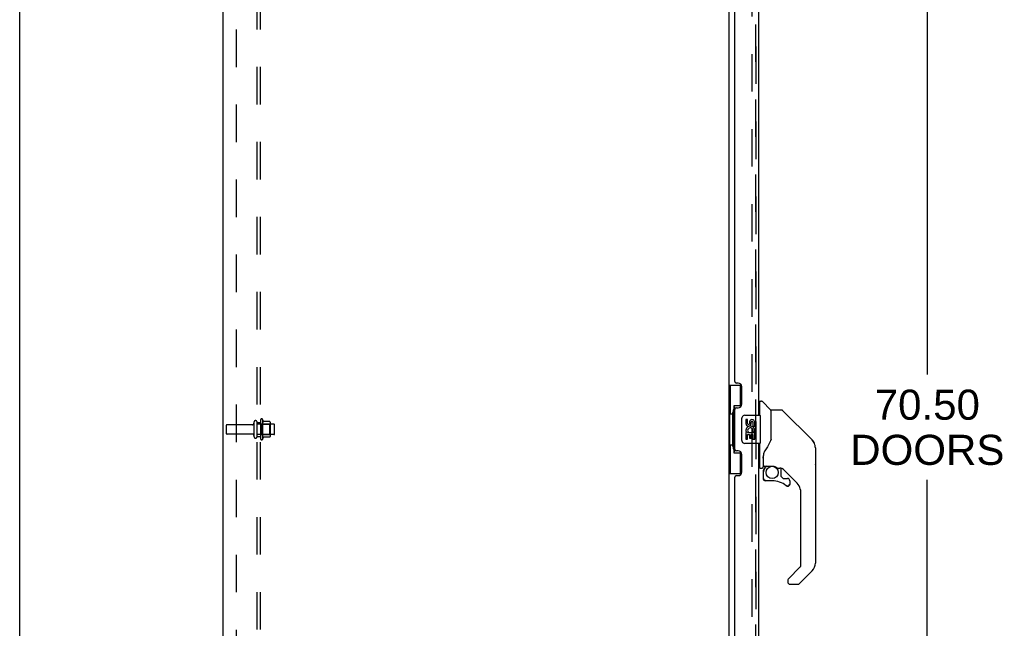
# Model space of a CAD drawing. Header units: inches. Extents: x 0 to 243, y 0 to 157.
# Tile 6 of 30: x 0 to 35, y 77 to 98. Entities that reach past the tile are written whole.
import ezdxf

# ---------------------------------------------------------------- set-up
doc = ezdxf.new("R2010")
doc.units = ezdxf.units.IN
doc.header["$LTSCALE"] = 13.357143
doc.header["$MEASUREMENT"] = 0
doc.linetypes.add('HIDDEN', pattern=[0.2, 0.1, -0.1])
doc.layers.get('0').update_dxf_attribs({"linetype": 'CONTINUOUS'})
for name, color, linetype in [('DEFAULT_2', 8, 'HIDDEN'), ('DIMENSIONS', 7, 'CONTINUOUS'), ('LEFTHAND_DOOR_ASSEMBLY', 7, 'CONTINUOUS'), ('RIGHTHAND_DOOR_ASSEMBLY', 7, 'CONTINUOUS'), ('SUBPANEL', 7, 'CONTINUOUS')]:
    doc.layers.add(name, color=color, linetype=linetype)
doc.styles.get("Standard").update_dxf_attribs({"font": 'arial.ttf'})
doc.dimstyles.new('DIMSTYLE_1', dxfattribs={"dimtxt": 1.071429, "dimasz": 1.428571, "dimexe": 0.09, "dimexo": 0.07, "dimgap": 0.0375, "dimtad": 0, "dimtih": 1, "dimtoh": 1, "dimzin": 4, "dimdsep": 46, "dimtxsty": 'Standard', "dimblk": '_FILLED', "dimblk1": '_FILLED', "dimblk2": '_FILLED', "dimcen": 0.09, "dimadec": 3, "dimazin": 1, "dimtfac": 1, "dimtdec": 3, "dimtofl": 0, "dimtmove": 0, "dimatfit": 3, "dimldrblk": '_FILLED', "dimfxl": 0, "dimtolj": 1, "dimtzin": 4, "dimarcsym": 0})

# ---------------------------------------------------------------- blocks, each defined once
blk = doc.blocks.new('_FILLED')
at = {"color": 0, "linetype": 'ByBlock'}
blk.add_solid([(0, 0), (-1, 0.2), (-1, -0.2)], dxfattribs=at)
blk = doc.blocks.new('*D9')
at = {"layer": 'DIMENSIONS', "color": 2, "linetype": 'Continuous'}
for p, q in [((27.057, 119.071), (33.59, 119.071)), ((32.304, 119.071), (32.304, 85.772)), ((32.304, 48.571), (32.304, 82.022)), ((27.057, 48.571), (33.59, 48.571))]:
    blk.add_line(p, q, dxfattribs=at)
at = {"layer": 'DIMENSIONS', "color": 2, "linetype": 'Continuous', "xscale": 1.4285714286, "yscale": 1.4285714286, "zscale": 1.4285714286}
for p, rotation in [((32.304, 119.071), 90), ((32.304, 48.571), 270)]:
    blk.add_blockref('_FILLED', p, dxfattribs=dict(at, rotation=rotation))
at = {"layer": 'DIMENSIONS', "color": 2, "linetype": 'Continuous', "insert": (32.304, 85.236), "char_height": 1.0714, "width": 5.48062, "attachment_point": 2, "line_spacing_factor": 0.9}
blk.add_mtext('70.50\\PDOORS', dxfattribs=at)

msp = doc.modelspace()

# ---------------------------------------------------------------- linework, layer by layer
at = {"color": 7, "linetype": 'Continuous'}
msp.add_line((0, 0), (0, 157.143), dxfattribs=at)
at = {"color": 3, "linetype": 'Continuous'}
for p, q in [((7.245, 47.925), (7.245, 119.717)), ((25.245, 119.717), (25.245, 47.925))]:
    msp.add_line(p, q, dxfattribs=at)
at = {"layer": 'DEFAULT_2', "color": 8, "linetype": 'HIDDEN'}
for p, q in [((26.058, 118.555), (26.058, 49.087)), ((8.574, 84.155), (8.574, 83.487)), ((8.644, 84.177), (8.644, 83.465)), ((7.349, 83.956), (7.349, 83.686)), ((8.277, 83.986), (7.379, 83.986)), ((8.339, 84.079), (8.339, 83.564)), ((8.449, 83.564), (8.449, 84.079)), ((9.044, 84.009), (8.449, 84.009)), ((8.594, 84.005), (8.574, 84.025)), ((8.594, 84.005), (8.594, 83.638)), ((8.594, 84.005), (8.89, 84.005)), ((8.9, 84.099), (8.672, 84.099)), ((8.89, 84.005), (8.91, 84.025)), ((8.89, 84.005), (8.89, 83.638)), ((8.91, 84.077), (8.91, 83.565)), ((9.074, 83.664), (9.074, 83.979)), ((8.277, 83.656), (7.379, 83.656)), ((9.044, 83.634), (8.449, 83.634)), ((8.594, 83.638), (8.574, 83.618)), ((8.594, 83.638), (8.89, 83.638)), ((8.9, 83.544), (8.672, 83.544)), ((8.89, 83.638), (8.91, 83.618))]:
    msp.add_line(p, q, dxfattribs=at)
for centre, radius, start, end in [((8.394, 84.079), 0.055, 0, 180), ((8.613, 84.155), 0.0384, 34.4497, 180), ((8.044, 83.821), 0.698, 23.9679, 30.6631), ((7.379, 83.956), 0.03, 90, 180), ((8.277, 84.049), 0.0625, 270, 360), ((8.691, 84.109), 0.01, 203.9679, 270), ((8.9, 84.089), 0.01, 5.1938, 90), ((8.769, 84.077), 0.141, 0, 5.2081), ((9.044, 83.979), 0.03, 0, 90), ((7.379, 83.686), 0.03, 180, 270), ((8.277, 83.594), 0.0625, 0, 90), ((8.394, 83.564), 0.055, 180, 360), ((8.613, 83.487), 0.0384, 180, 325.5503), ((8.044, 83.821), 0.698, 329.3369, 336.0321), ((8.691, 83.534), 0.01, 90, 156.0321), ((8.9, 83.554), 0.01, 270, 354.8062), ((8.769, 83.565), 0.141, 354.7919, 360), ((9.044, 83.664), 0.03, 270, 360)]:
    msp.add_arc(centre, radius, start, end, dxfattribs=at)
at = {"layer": 'LEFTHAND_DOOR_ASSEMBLY', "color": 8, "linetype": 'HIDDEN'}
msp.add_line((26.199, 48.818), (26.199, 118.825), dxfattribs=at)
at = {"layer": 'LEFTHAND_DOOR_ASSEMBLY', "color": 3, "linetype": 'Continuous'}
for p, q in [((26.303, 84.321), (26.303, 113.571)), ((25.449, 85.529), (25.449, 112.364)), ((25.569, 85.469), (25.509, 85.469)), ((25.699, 84.719), (25.699, 85.339)), ((25.449, 83.114), (25.449, 84.529)), ((25.509, 84.589), (25.569, 84.589)), ((26.303, 54.071), (26.303, 83.321)), ((25.569, 83.054), (25.509, 83.054)), ((25.699, 82.304), (25.699, 82.924)), ((25.449, 55.279), (25.449, 82.114)), ((25.509, 82.174), (25.569, 82.174))]:
    msp.add_line(p, q, dxfattribs=at)
at = {"layer": 'LEFTHAND_DOOR_ASSEMBLY', "color": 7, "linetype": 'Continuous'}
for p, q in [((25.245, 85.396), (25.686, 85.396)), ((25.284, 85.396), (25.284, 84.371)), ((25.649, 85.396), (25.649, 84.616)), ((26.343, 84.321), (26.343, 84.817)), ((26.351, 84.825), (26.405, 84.825)), ((26.728, 84.519), (26.433, 84.813)), ((25.649, 84.661), (25.422, 84.661)), ((25.422, 84.661), (25.422, 82.981)), ((26.343, 84.766), (26.303, 84.766)), ((26.736, 84.498), (26.736, 83.446)), ((26.744, 83.458), (26.744, 84.502)), ((27.105, 84.51), (26.752, 84.51)), ((27.161, 84.487), (28.204, 83.444)), ((25.263, 84.371), (25.385, 84.371)), ((25.263, 84.371), (25.263, 83.271)), ((25.385, 84.401), (25.385, 84.422)), ((25.385, 83.271), (25.385, 84.371)), ((25.708, 83.421), (25.708, 84.221)), ((25.808, 84.321), (26.348, 84.321)), ((25.909, 84.167), (25.846, 84.167)), ((25.846, 84.167), (25.846, 84.031)), ((25.909, 84.031), (25.909, 84.167)), ((26.363, 83.336), (26.363, 84.306)), ((25.974, 84.093), (25.974, 84.024)), ((26.035, 84.031), (26.035, 84.072)), ((26.098, 84.073), (26.098, 83.936)), ((26.098, 83.936), (26.16, 83.936)), ((26.16, 83.936), (26.16, 84.073)), ((25.864, 83.706), (25.846, 83.706)), ((25.846, 83.706), (25.846, 83.475)), ((25.846, 83.475), (25.909, 83.475)), ((25.899, 83.706), (25.926, 83.725)), ((25.899, 83.706), (26.16, 83.706)), ((25.909, 83.643), (25.974, 83.643)), ((25.909, 83.475), (25.909, 83.643)), ((25.974, 83.643), (25.974, 83.507)), ((25.974, 83.507), (26.035, 83.507)), ((26.035, 83.643), (26.098, 83.643)), ((26.035, 83.507), (26.035, 83.643)), ((26.09, 83.742), (26.147, 83.717)), ((26.098, 83.643), (26.098, 83.475)), ((26.098, 83.475), (26.16, 83.475)), ((26.16, 83.475), (26.16, 83.706)), ((26.744, 83.467), (26.723, 83.409)), ((27.899, 83.75), (27.898, 83.75)), ((28.204, 83.444), (27.904, 83.744)), ((25.263, 83.271), (25.385, 83.271)), ((25.284, 83.271), (25.284, 82.246)), ((25.385, 83.22), (25.385, 83.241)), ((26.348, 83.321), (25.808, 83.321)), ((26.343, 82.451), (26.343, 83.321)), ((28.271, 83.354), (28.271, 83.354)), ((28.319, 83.166), (28.319, 79.063)), ((28.326, 83.169), (28.326, 82.583)), ((25.422, 82.981), (25.649, 82.981)), ((25.649, 83.026), (25.649, 82.246)), ((26.461, 82.892), (26.461, 82.884)), ((26.461, 82.884), (26.461, 82.482)), ((26.461, 82.806), (26.462, 82.813)), ((26.461, 82.8), (26.461, 82.806)), ((26.462, 82.813), (26.463, 82.819)), ((26.463, 82.819), (26.464, 82.826)), ((26.464, 82.826), (26.465, 82.833)), ((26.47, 82.914), (26.469, 82.889)), ((26.469, 82.534), (26.469, 82.889)), ((26.303, 82.502), (26.343, 82.502)), ((26.351, 82.443), (26.422, 82.443)), ((26.488, 82.514), (26.784, 82.514)), ((26.588, 82.514), (26.522, 82.449)), ((26.528, 82.444), (26.526, 82.446)), ((26.53, 82.441), (26.528, 82.444)), ((26.98, 82.443), (27.056, 82.443)), ((27.095, 82.439), (27.095, 82.156)), ((27.634, 81.947), (27.139, 82.442)), ((25.245, 82.246), (25.686, 82.246)), ((26.465, 82.31), (26.465, 82.072)), ((26.467, 82.31), (26.476, 82.31)), ((26.476, 82.072), (26.467, 82.072)), ((27.098, 82.148), (27.17, 82.076)), ((27.178, 82.072), (27.331, 82.072)), ((26.78, 81.994), (26.544, 81.994)), ((27.34, 81.798), (27.331, 81.798)), ((27.408, 81.874), (27.399, 81.874)), ((27.408, 81.874), (27.407, 81.866)), ((27.41, 81.994), (27.41, 81.874)), ((27.807, 78.977), (27.807, 81.529)), ((27.353, 78.49), (27.784, 78.922)), ((28.204, 78.784), (27.752, 78.332)), ((27.335, 78.448), (27.335, 78.388)), ((27.414, 78.309), (27.696, 78.309))]:
    msp.add_line(p, q, dxfattribs=at)
for points in [[(25.422, 84.637), (25.423, 84.634), (25.423, 84.63), (25.424, 84.626), (25.425, 84.622), (25.427, 84.617), (25.429, 84.612), (25.431, 84.607), (25.434, 84.601), (25.438, 84.594), (25.442, 84.587), (25.446, 84.58), (25.451, 84.572), (25.456, 84.564), (25.458, 84.56)], [(27.161, 84.487), (27.153, 84.494), (27.145, 84.499), (27.136, 84.504), (27.126, 84.507), (27.116, 84.509), (27.105, 84.51)], [(25.708, 84.221), (25.709, 84.227), (25.709, 84.234), (25.71, 84.24), (25.711, 84.246), (25.713, 84.252), (25.715, 84.257)], [(25.715, 83.385), (25.713, 83.391), (25.711, 83.396), (25.71, 83.402), (25.709, 83.409), (25.709, 83.415), (25.708, 83.421)], [(26.723, 83.409), (26.693, 83.341), (26.656, 83.27), (26.614, 83.198), (26.567, 83.125), (26.522, 83.06)], [(26.736, 83.634), (26.738, 83.634), (26.741, 83.632), (26.743, 83.631), (26.744, 83.63), (26.744, 83.628), (26.744, 83.627)], [(28.312, 83.243), (28.304, 83.273), (28.291, 83.313), (28.273, 83.351), (28.251, 83.387), (28.225, 83.421), (28.204, 83.444)], [(25.458, 83.082), (25.456, 83.078), (25.451, 83.07), (25.446, 83.062), (25.442, 83.055), (25.438, 83.048), (25.434, 83.042), (25.431, 83.036), (25.429, 83.03), (25.427, 83.025), (25.425, 83.02), (25.424, 83.016), (25.423, 83.012), (25.423, 83.008), (25.422, 83.005)], [(26.522, 83.06), (26.511, 83.044), (26.496, 83.015), (26.484, 82.983), (26.475, 82.949), (26.47, 82.914)], [(26.465, 82.832), (26.466, 82.836), (26.467, 82.84), (26.468, 82.843), (26.469, 82.845)], [(26.467, 82.31), (26.468, 82.325), (26.469, 82.34), (26.472, 82.355), (26.477, 82.37), (26.482, 82.384), (26.488, 82.398), (26.496, 82.412), (26.504, 82.424), (26.514, 82.436), (26.524, 82.448)], [(26.53, 82.441), (26.521, 82.431), (26.512, 82.419), (26.503, 82.407), (26.496, 82.394), (26.49, 82.381), (26.485, 82.367), (26.481, 82.353), (26.478, 82.339), (26.477, 82.325), (26.476, 82.31)], [(26.526, 82.446), (26.525, 82.446), (26.525, 82.447), (26.524, 82.447), (26.524, 82.448)], [(26.784, 82.514), (26.787, 82.514), (26.801, 82.514), (26.814, 82.513), (26.827, 82.511), (26.839, 82.508), (26.852, 82.505), (26.863, 82.502), (26.873, 82.498), (26.883, 82.494), (26.893, 82.49), (26.901, 82.486), (26.909, 82.482), (26.917, 82.478), (26.923, 82.474), (26.93, 82.47), (26.935, 82.467), (26.94, 82.464), (26.945, 82.461), (26.953, 82.455)], [(26.953, 82.455), (26.957, 82.453), (26.96, 82.451), (26.963, 82.449), (26.965, 82.448), (26.968, 82.446), (26.971, 82.445), (26.975, 82.444), (26.979, 82.443)], [(26.544, 81.996), (26.535, 81.996), (26.527, 81.998), (26.518, 82), (26.51, 82.003), (26.503, 82.008), (26.496, 82.013), (26.489, 82.018), (26.484, 82.025), (26.479, 82.032), (26.475, 82.039), (26.471, 82.047), (26.469, 82.055), (26.468, 82.064), (26.467, 82.072)], [(26.476, 82.072), (26.477, 82.065), (26.478, 82.057), (26.48, 82.05), (26.483, 82.043), (26.486, 82.036), (26.491, 82.03), (26.496, 82.025), (26.502, 82.02), (26.508, 82.015), (26.514, 82.011), (26.521, 82.009), (26.529, 82.006), (26.536, 82.005), (26.544, 82.005)], [(26.544, 81.996), (26.544, 81.996), (26.544, 81.997), (26.544, 81.997), (26.544, 81.998), (26.544, 82), (26.544, 82.001), (26.544, 82.005)], [(27.331, 81.798), (27.322, 81.798), (27.313, 81.8), (27.305, 81.802), (27.297, 81.806), (27.289, 81.81), (27.282, 81.815)], [(27.288, 81.822), (27.294, 81.817), (27.301, 81.814), (27.308, 81.811), (27.315, 81.808), (27.323, 81.807), (27.33, 81.806), (27.338, 81.807), (27.346, 81.808), (27.353, 81.81), (27.36, 81.813), (27.367, 81.817), (27.373, 81.821), (27.379, 81.826), (27.384, 81.832), (27.388, 81.838), (27.392, 81.845), (27.395, 81.852), (27.397, 81.859), (27.399, 81.867), (27.399, 81.874)], [(27.407, 81.866), (27.406, 81.857), (27.403, 81.849), (27.4, 81.841), (27.396, 81.834), (27.391, 81.827), (27.385, 81.82), (27.379, 81.814), (27.372, 81.809), (27.364, 81.805), (27.356, 81.802), (27.348, 81.8), (27.34, 81.798)], [(27.353, 78.49), (27.352, 78.489), (27.351, 78.489), (27.35, 78.488), (27.35, 78.487), (27.349, 78.486), (27.348, 78.485)]]:
    msp.add_lwpolyline(points, dxfattribs=at)
msp.add_circle((26.78, 82.289), 0.217, dxfattribs=at)
at = {"layer": 'LEFTHAND_DOOR_ASSEMBLY', "color": 3, "linetype": 'Continuous'}
for centre, radius, start, end in [((25.509, 85.529), 0.06, 180, 270), ((25.569, 85.339), 0.13, 0, 90), ((25.509, 84.529), 0.06, 90, 180), ((25.569, 84.719), 0.13, 270, 360), ((25.509, 83.114), 0.06, 180, 270), ((25.569, 82.924), 0.13, 0, 90), ((25.509, 82.114), 0.06, 90, 180), ((25.569, 82.304), 0.13, 270, 360)]:
    msp.add_arc(centre, radius, start, end, dxfattribs=at)
at = {"layer": 'LEFTHAND_DOOR_ASSEMBLY', "color": 7, "linetype": 'Continuous'}
for centre, radius, start, end in [((26.351, 84.817), 0.00787, 90, 180), ((26.405, 84.786), 0.0394, 45, 90), ((26.707, 84.498), 0.0295, 0, 45), ((26.752, 84.502), 0.00787, 90, 180), ((25.808, 84.221), 0.1, 90, 158.7946), ((26.066, 84.073), 0.0943, 68.6999, 167.4338), ((26.066, 84.073), 0.0943, 0, 68.6704), ((26.348, 84.306), 0.015, 0, 90), ((26.725, 84.328), 0.0197, 306.994, 360), ((25.94, 84.031), 0.0943, 180, 360), ((26, 83.779), 0.154, 161.4199, 206.1963), ((26.003, 83.779), 0.157, 336.5966, 161.8791), ((25.94, 84.031), 0.0314, 180, 261.2295), ((26.003, 83.779), 0.0943, 336.5966, 215.1122), ((25.94, 84.035), 0.0362, 263.4285, 341.7628), ((26.066, 84.073), 0.0314, 0, 180.0485), ((26.003, 83.779), 0.157, 205.737, 207.8532), ((27.925, 83.166), 0.394, 20.9479, 45), ((25.808, 83.421), 0.1, 201.205, 270), ((26.348, 83.336), 0.015, 270, 360), ((27.925, 83.166), 0.394, 0, 11.2904), ((28.306, 83.169), 0.0197, 0, 51.7801), ((26.351, 82.451), 0.00787, 180, 270), ((26.422, 82.482), 0.0394, 270, 360), ((26.662, 82.31), 0.197, 135, 180), ((26.488, 82.534), 0.0197, 180, 270), ((27.056, 82.246), 0.197, 50.6498, 90), ((28.306, 82.583), 0.0197, 310.2179, 360), ((26.544, 82.072), 0.0787, 180, 270), ((27.107, 82.156), 0.0118, 180, 225), ((27.178, 82.084), 0.0118, 225, 270), ((27.331, 81.994), 0.0787, 0, 90), ((26.78, 81.206), 0.787, 50.4788, 90), ((27.331, 81.874), 0.0787, 230.4788, 360), ((27.217, 81.529), 0.591, 0, 45), ((27.729, 78.977), 0.0787, 315, 360), ((27.925, 79.063), 0.394, 315, 360), ((27.394, 78.448), 0.0591, 141.1326, 180), ((27.414, 78.388), 0.0787, 180, 270), ((27.696, 78.388), 0.0787, 270, 315)]:
    msp.add_arc(centre, radius, start, end, dxfattribs=at)
for centre, start_param, end_param in [((25.49, 84.412), 0.699287, 1.51401), ((25.49, 84.412), -4.655602, -3.84088), ((25.49, 83.231), 0.699287, 1.51401), ((25.49, 83.231), -4.655602, -3.84088)]:
    msp.add_ellipse(centre, major_axis=(0, 0.18), ratio=0.579493, start_param=start_param, end_param=end_param, dxfattribs=at)
at = {"layer": 'RIGHTHAND_DOOR_ASSEMBLY', "color": 8, "linetype": 'HIDDEN'}
msp.add_line((26.199, 118.825), (26.199, 48.818), dxfattribs=at)
at = {"layer": 'SUBPANEL', "color": 8, "linetype": 'HIDDEN'}
for p, q in [((8.449, 49.977), (8.449, 117.665)), ((8.574, 49.977), (8.574, 117.665)), ((7.699, 111.415), (7.699, 56.227)), ((8.449, 84.071), (8.574, 84.071)), ((8.449, 83.571), (8.574, 83.571))]:
    msp.add_line(p, q, dxfattribs=at)

# ---------------------------------------------------------------- dimensions: what is measured, and where the dimension line sits
at = {"layer": 'DIMENSIONS', "color": 2, "linetype": 'Continuous'}
dim = msp.add_linear_dim(base=(32.304, 119.071), p1=(26.987, 48.571), p2=(26.987, 119.071), angle=90, text='<>\\PDOORS', dimstyle='DIMSTYLE_1', dxfattribs=at)
dim.commit()
dim.dimension.update_dxf_attribs({"geometry": '*D9', "text_midpoint": (32.304, 83.897), "dimtype": 160})

doc.saveas('drawing.dxf')
